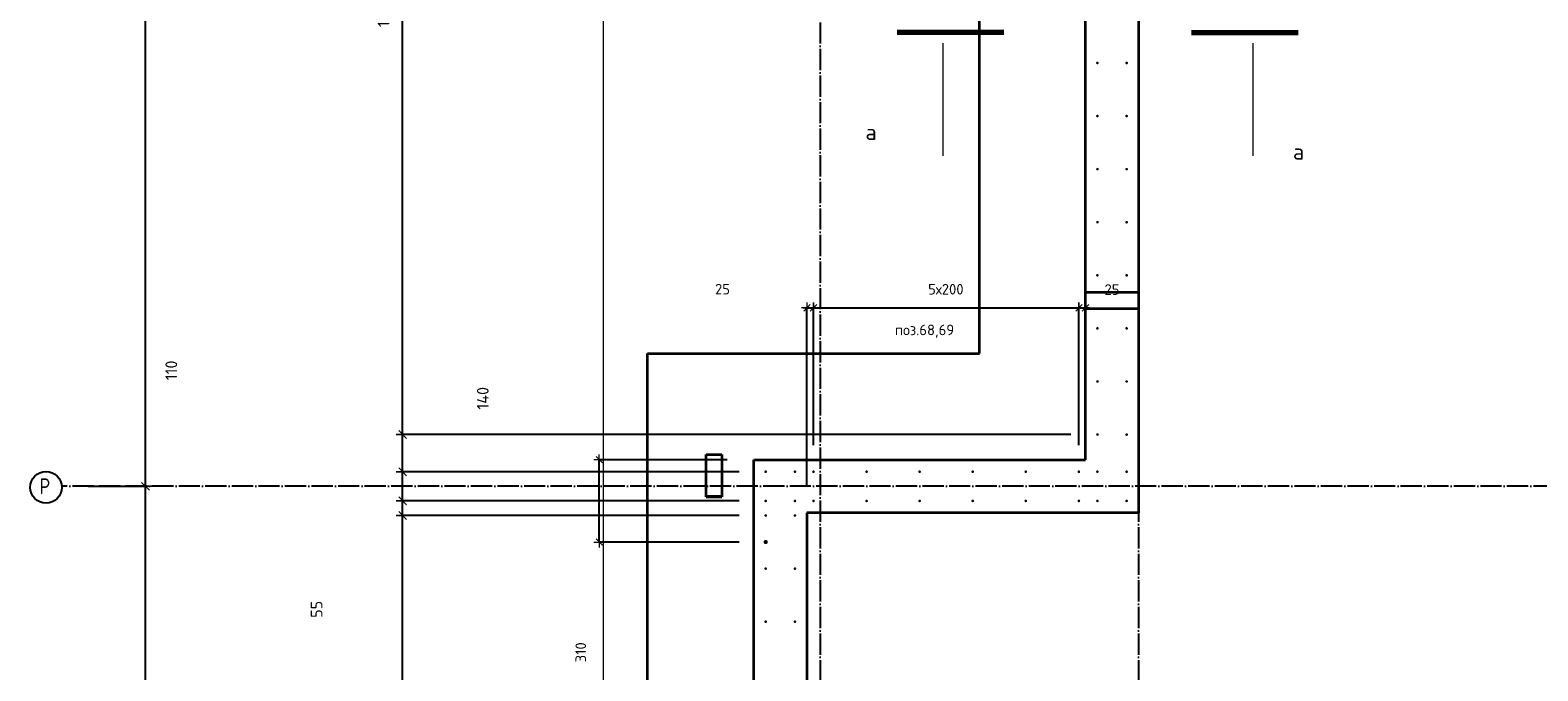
# Model space of a CAD drawing. Header units: millimetres. Extents: x -1001 to 124100, y -72947 to 40304.
# Tile 83 of 104: x 77023 to 82705, y -27855 to -25441. Entities that reach past the tile are written whole.
import ezdxf

# ---------------------------------------------------------------- set-up
doc = ezdxf.new("R2010")
doc.units = ezdxf.units.MM
doc.header["$PDMODE"] = 65
for name, pattern in [('______11', [100, 80, -10, 0, -10]), ('______5', [220, 160, -20, 20, -20]), ('________', [0])]:
    doc.linetypes.add(name, pattern=pattern)
for name, color, linetype, lineweight in [('Standard', 7, 'Continuous', 25), ('Арм.стержн. Выпуски', 180, 'Continuous', 35), ('Размерная линия_ общее', 7, 'Continuous', 13), ('Размерная линия_ общее_1', 7, 'Continuous', 13)]:
    doc.layers.add(name, color=color, linetype=linetype, lineweight=lineweight)
doc.layers.add('Осевая линия_ общее', color=7, linetype='______5', lineweight=13, true_color=0xa0a0a0)
doc.styles.add('ISOCPEUR', font='ISOCPEUR')
doc.dimstyles.new('DIMSTYLE_11', dxfattribs={"dimtxt": 40, "dimasz": 40, "dimexe": 0, "dimexo": 0, "dimgap": 20, "dimtad": 2, "dimdec": 0, "dimrnd": 5, "dimzin": 12, "dimdsep": 46, "dimtxsty": 'ISOCPEUR', "dimblk1": 'ALL_ML_STRICH', "dimblk2": 'ALL_ML_STRICH', "dimsah": 1, "dimcen": 0, "dimclrd": 7, "dimclre": 256, "dimclrt": 7, "dimadec": 0, "dimazin": 0, "dimtfac": 1, "dimtdec": 0, "dimtix": 1, "dimtmove": 2, "dimatfit": 3, "dimfxl": 0, "dimtvp": 1.2, "dimtzin": 0, "dimlwd": 0, "dimlwe": -3, "dimarcsym": 0})
doc.dimstyles.new('DIMSTYLE_20', dxfattribs={"dimtxt": 44, "dimasz": 50, "dimexe": 0, "dimexo": 0, "dimgap": 22, "dimtad": 2, "dimdec": 0, "dimrnd": 1, "dimzin": 12, "dimdsep": 46, "dimtxsty": 'ISOCPEUR', "dimblk1": 'ALL_ML_STRICH', "dimblk2": 'ALL_ML_STRICH', "dimsah": 1, "dimcen": 0, "dimclrd": 7, "dimclre": 256, "dimclrt": 7, "dimadec": 0, "dimazin": 0, "dimtfac": 1, "dimtdec": 0, "dimtix": 1, "dimtmove": 2, "dimatfit": 3, "dimfxl": 0, "dimtzin": 0, "dimlwd": 0, "dimlwe": -3, "dimarcsym": 0})
doc.dimstyles.new('DIMSTYLE_22', dxfattribs={"dimtxt": 44, "dimasz": 50, "dimexe": 0, "dimexo": 0, "dimgap": 22, "dimtad": 2, "dimdec": 0, "dimrnd": 1, "dimzin": 12, "dimdsep": 46, "dimtxsty": 'ISOCPEUR', "dimblk1": 'ALL_ML_STRICH', "dimblk2": 'ALL_ML_STRICH', "dimsah": 1, "dimcen": 0, "dimclrd": 7, "dimclre": 256, "dimclrt": 7, "dimadec": 0, "dimazin": 0, "dimtfac": 1, "dimtdec": 0, "dimtix": 1, "dimtmove": 2, "dimatfit": 3, "dimfxl": 0, "dimtvp": 1.2, "dimtzin": 0, "dimlwd": 0, "dimlwe": -3, "dimarcsym": 0})
doc.dimstyles.new('DIMSTYLE_24', dxfattribs={"dimtxt": 44, "dimasz": 50, "dimexe": 0, "dimexo": 0, "dimgap": 22, "dimtad": 0, "dimdec": 0, "dimrnd": 1, "dimzin": 12, "dimdsep": 46, "dimtxsty": 'ISOCPEUR', "dimblk1": 'ALL_ML_STRICH', "dimblk2": 'ALL_ML_STRICH', "dimsah": 1, "dimcen": 0, "dimclrd": 7, "dimclre": 256, "dimclrt": 7, "dimadec": 0, "dimazin": 0, "dimtfac": 1, "dimtdec": 0, "dimtix": 1, "dimtmove": 2, "dimatfit": 3, "dimfxl": 0, "dimtzin": 0, "dimlwd": 0, "dimlwe": -3, "dimarcsym": 0})
doc.dimstyles.new('DIMSTYLE_3', dxfattribs={"dimtxt": 44, "dimasz": 50, "dimexe": 0, "dimexo": 0, "dimgap": 22, "dimtad": 2, "dimdec": 0, "dimrnd": 5, "dimzin": 12, "dimdsep": 46, "dimtxsty": 'ISOCPEUR', "dimblk1": 'ALL_ML_STRICH', "dimblk2": 'ALL_ML_STRICH', "dimsah": 1, "dimcen": 0, "dimclrd": 7, "dimclre": 256, "dimclrt": 7, "dimadec": 0, "dimazin": 0, "dimtfac": 1, "dimtdec": 0, "dimtix": 1, "dimtmove": 2, "dimatfit": 3, "dimfxl": 0, "dimtzin": 0, "dimlwd": 0, "dimlwe": -3, "dimarcsym": 0})
doc.dimstyles.new('DIMSTYLE_9', dxfattribs={"dimtxt": 40, "dimasz": 40, "dimexe": 0, "dimexo": 0, "dimgap": 20, "dimtad": 2, "dimdec": 0, "dimrnd": 5, "dimzin": 12, "dimdsep": 46, "dimtxsty": 'ISOCPEUR', "dimblk1": 'ALL_ML_STRICH', "dimblk2": 'ALL_ML_STRICH', "dimsah": 1, "dimcen": 0, "dimclrd": 7, "dimclre": 256, "dimclrt": 7, "dimadec": 0, "dimazin": 0, "dimtfac": 1, "dimtdec": 0, "dimtix": 1, "dimtmove": 2, "dimatfit": 3, "dimfxl": 0, "dimtzin": 0, "dimlwd": 0, "dimlwe": -3, "dimarcsym": 0})

# ---------------------------------------------------------------- blocks, each defined once
blk = doc.blocks.new('ALL_ML_STRICH')
at = {"color": 0, "linetype": 'ByBlock', "lineweight": -2}
for p, q in [((-1, 0), (0.5, 0)), ((-0.3, -0.3), (0.3, 0.3)), ((0, -0.5), (0, 0.5))]:
    blk.add_line(p, q, dxfattribs=at)
blk = doc.blocks.new('*D16')
at = {"layer": 'DEFPOINTS', "color": 7, "linetype": 'Continuous', "lineweight": 13, "transparency": 33554687}
for p in [(77142.2, -27160), (77142.2, -30460), (77457.3, -30460)]:
    blk.add_point(p, dxfattribs=at)
at = {"layer": 'Размерная линия_ общее', "color": 253, "linetype": 'Continuous', "lineweight": -2, "true_color": 0xa0a0a0, "transparency": 33554687}
for p, q in [((77242.2, -27160), (77457.3, -27160)), ((77242.2, -30460), (77457.3, -30460))]:
    blk.add_line(p, q, dxfattribs=at)
at = {"layer": 'Размерная линия_ общее', "color": 7, "linetype": 'Continuous', "lineweight": -2, "transparency": 33554687}
blk.add_line((77457.3, -30460), (77457.3, -27160), dxfattribs=at)
at = {"layer": 'Размерная линия_ общее', "color": 7, "linetype": 'Continuous', "lineweight": 13, "transparency": 33554687, "xscale": 50, "yscale": 50, "zscale": 50}
for p, rotation in [((77457.3, -27160), 90), ((77457.3, -30460), 270)]:
    blk.add_blockref('ALL_ML_STRICH', p, dxfattribs=dict(at, rotation=rotation))
at = {"layer": 'Размерная линия_ общее', "color": 7, "linetype": 'Continuous', "lineweight": 13, "transparency": 33554687, "insert": (77385.3, -28807.8), "char_height": 44, "width": 176, "attachment_point": 5, "rotation": 90, "style": 'ISOCPEUR'}
blk.add_mtext('\\A1;{3300}', dxfattribs=at)
blk = doc.blocks.new('*D17')
at = {"layer": 'DEFPOINTS', "color": 7, "linetype": 'Continuous', "lineweight": 13, "transparency": 33554687}
for p in [(77142.2, -23510), (77142.2, -27160), (77457.3, -27160)]:
    blk.add_point(p, dxfattribs=at)
at = {"layer": 'Размерная линия_ общее', "color": 253, "linetype": 'Continuous', "lineweight": -2, "true_color": 0xa0a0a0, "transparency": 33554687}
for p, q in [((77242.2, -23510), (77457.3, -23510)), ((77242.2, -27160), (77457.3, -27160))]:
    blk.add_line(p, q, dxfattribs=at)
at = {"layer": 'Размерная линия_ общее', "color": 7, "linetype": 'Continuous', "lineweight": -2, "transparency": 33554687}
blk.add_line((77457.3, -27160), (77457.3, -23510), dxfattribs=at)
at = {"layer": 'Размерная линия_ общее', "color": 7, "linetype": 'Continuous', "lineweight": 13, "transparency": 33554687, "xscale": 50, "yscale": 50, "zscale": 50}
for p, rotation in [((77457.3, -23510), 90), ((77457.3, -27160), 270)]:
    blk.add_blockref('ALL_ML_STRICH', p, dxfattribs=dict(at, rotation=rotation))
at = {"layer": 'Размерная линия_ общее', "color": 7, "linetype": 'Continuous', "lineweight": 13, "transparency": 33554687, "insert": (77385.3, -25332.8), "char_height": 44, "width": 176, "attachment_point": 5, "rotation": 90, "style": 'ISOCPEUR'}
blk.add_mtext('\\A1;{3650}', dxfattribs=at)
blk = doc.blocks.new('*D94')
at = {"layer": 'DEFPOINTS', "color": 7, "linetype": 'Continuous', "lineweight": 13, "transparency": 33554687}
for p in [(79950, -26487.5), (79975, -27105), (79950, -27260)]:
    blk.add_point(p, dxfattribs=at)
at = {"layer": 'Размерная линия_ общее_1', "color": 253, "linetype": 'Continuous', "lineweight": -2, "true_color": 0xa0a0a0, "transparency": 33554687}
for p, q in [((79950, -27160), (79950, -26487.5)), ((79975, -27005), (79975, -26487.5))]:
    blk.add_line(p, q, dxfattribs=at)
at = {"layer": 'Размерная линия_ общее_1', "color": 7, "linetype": 'Continuous', "lineweight": -2, "transparency": 33554687}
blk.add_line((79950, -26487.5), (79975, -26487.5), dxfattribs=at)
at = {"layer": 'Размерная линия_ общее_1', "color": 7, "linetype": 'Continuous', "lineweight": 13, "transparency": 33554687, "xscale": 40, "yscale": 40, "zscale": 40, "rotation": 180}
blk.add_blockref('ALL_ML_STRICH', (79950, -26487.5), dxfattribs=at)
at = {"layer": 'Размерная линия_ общее_1', "color": 7, "linetype": 'Continuous', "lineweight": 13, "transparency": 33554687, "xscale": 40, "yscale": 40, "zscale": 40}
blk.add_blockref('ALL_ML_STRICH', (79975, -26487.5), dxfattribs=at)
at = {"layer": 'Размерная линия_ общее_1', "color": 7, "linetype": 'Continuous', "lineweight": 13, "transparency": 33554687, "insert": (79632.1, -26417.2), "char_height": 40, "width": 80, "attachment_point": 5, "style": 'ISOCPEUR'}
blk.add_mtext('\\A1;{25}', dxfattribs=at)
blk = doc.blocks.new('*D95')
at = {"layer": 'DEFPOINTS', "color": 7, "linetype": 'Continuous', "lineweight": 13, "transparency": 33554687}
for p in [(79975, -26487.5), (79975, -27105), (80975, -27105)]:
    blk.add_point(p, dxfattribs=at)
at = {"layer": 'Размерная линия_ общее_1', "color": 253, "linetype": 'Continuous', "lineweight": -2, "true_color": 0xa0a0a0, "transparency": 33554687}
for p, q in [((79975, -27005), (79975, -26487.5)), ((80975, -27005), (80975, -26487.5))]:
    blk.add_line(p, q, dxfattribs=at)
at = {"layer": 'Размерная линия_ общее_1', "color": 7, "linetype": 'Continuous', "lineweight": -2, "transparency": 33554687}
blk.add_line((79975, -26487.5), (80975, -26487.5), dxfattribs=at)
at = {"layer": 'Размерная линия_ общее_1', "color": 7, "linetype": 'Continuous', "lineweight": 13, "transparency": 33554687, "xscale": 40, "yscale": 40, "zscale": 40, "rotation": 180}
blk.add_blockref('ALL_ML_STRICH', (79975, -26487.5), dxfattribs=at)
at = {"layer": 'Размерная линия_ общее_1', "color": 7, "linetype": 'Continuous', "lineweight": 13, "transparency": 33554687, "xscale": 40, "yscale": 40, "zscale": 40}
blk.add_blockref('ALL_ML_STRICH', (80975, -26487.5), dxfattribs=at)
at = {"layer": 'Размерная линия_ общее_1', "color": 7, "linetype": 'Continuous', "lineweight": 13, "transparency": 33554687, "insert": (80407, -26397.5), "char_height": 40, "width": 2, "attachment_point": 1, "line_spacing_factor": 0.60241, "style": 'ISOCPEUR'}
blk.add_mtext('5х200', dxfattribs=at)
blk = doc.blocks.new('*D96')
at = {"layer": 'DEFPOINTS', "color": 7, "linetype": 'Continuous', "lineweight": 13, "transparency": 33554687}
for p in [(81000, -26353.8), (80975, -26487.5), (80975, -27105)]:
    blk.add_point(p, dxfattribs=at)
at = {"layer": 'Размерная линия_ общее_1', "color": 253, "linetype": 'Continuous', "lineweight": -2, "true_color": 0xa0a0a0, "transparency": 33554687}
for p, q in [((80975, -27005), (80975, -26487.5)), ((81000, -26487.5), (81000, -26487.5))]:
    blk.add_line(p, q, dxfattribs=at)
at = {"layer": 'Размерная линия_ общее_1', "color": 7, "linetype": 'Continuous', "lineweight": -2, "transparency": 33554687}
blk.add_line((80975, -26487.5), (81000, -26487.5), dxfattribs=at)
at = {"layer": 'Размерная линия_ общее_1', "color": 7, "linetype": 'Continuous', "lineweight": 13, "transparency": 33554687, "xscale": 40, "yscale": 40, "zscale": 40, "rotation": 180}
blk.add_blockref('ALL_ML_STRICH', (80975, -26487.5), dxfattribs=at)
at = {"layer": 'Размерная линия_ общее_1', "color": 7, "linetype": 'Continuous', "lineweight": 13, "transparency": 33554687, "xscale": 40, "yscale": 40, "zscale": 40}
blk.add_blockref('ALL_ML_STRICH', (81000, -26487.5), dxfattribs=at)
at = {"layer": 'Размерная линия_ общее_1', "color": 7, "linetype": 'Continuous', "lineweight": 13, "transparency": 33554687, "insert": (81100, -26418.7), "char_height": 40, "width": 80, "attachment_point": 5, "style": 'ISOCPEUR'}
blk.add_mtext('\\A1;{25}', dxfattribs=at)
blk = doc.blocks.new('*D104')
at = {"layer": 'DEFPOINTS', "color": 7, "linetype": 'Continuous', "lineweight": 13, "transparency": 33554687}
for p in [(79750, -27060), (79167.5, -27370), (79795, -27370)]:
    blk.add_point(p, dxfattribs=at)
at = {"layer": 'Размерная линия_ общее_1', "color": 253, "linetype": 'Continuous', "lineweight": -2, "true_color": 0xa0a0a0, "transparency": 33554687}
for p, q in [((79650, -27060), (79167.5, -27060)), ((79695, -27370), (79167.5, -27370))]:
    blk.add_line(p, q, dxfattribs=at)
at = {"layer": 'Размерная линия_ общее_1', "color": 7, "linetype": 'Continuous', "lineweight": -2, "transparency": 33554687}
blk.add_line((79167.5, -27370), (79167.5, -27060), dxfattribs=at)
at = {"layer": 'Размерная линия_ общее_1', "color": 7, "linetype": 'Continuous', "lineweight": 13, "transparency": 33554687, "xscale": 40, "yscale": 40, "zscale": 40}
for p, rotation in [((79167.5, -27060), 90), ((79167.5, -27370), 270)]:
    blk.add_blockref('ALL_ML_STRICH', p, dxfattribs=dict(at, rotation=rotation))
at = {"layer": 'Размерная линия_ общее_1', "color": 7, "linetype": 'Continuous', "lineweight": 13, "transparency": 33554687, "insert": (79098, -27785.4), "char_height": 40, "width": 120, "attachment_point": 5, "rotation": 90, "style": 'ISOCPEUR'}
blk.add_mtext('\\A1;{310}', dxfattribs=at)
blk = doc.blocks.new('*D286')
at = {"layer": 'DEFPOINTS', "color": 7, "linetype": 'Continuous', "lineweight": 13, "transparency": 33554687}
for p in [(79795, -27270), (78426.9, -30870), (79795, -30870)]:
    blk.add_point(p, dxfattribs=at)
at = {"layer": 'Размерная линия_ общее', "color": 253, "linetype": 'Continuous', "lineweight": -2, "true_color": 0xa0a0a0, "transparency": 33554687}
for p, q in [((79695, -27270), (78426.9, -27270)), ((79695, -30870), (78426.9, -30870))]:
    blk.add_line(p, q, dxfattribs=at)
at = {"layer": 'Размерная линия_ общее', "color": 7, "linetype": 'Continuous', "lineweight": -2, "transparency": 33554687}
blk.add_line((78426.9, -30870), (78426.9, -27270), dxfattribs=at)
at = {"layer": 'Размерная линия_ общее', "color": 7, "linetype": 'Continuous', "lineweight": 13, "transparency": 33554687, "xscale": 50, "yscale": 50, "zscale": 50}
for p, rotation in [((78426.9, -27270), 90), ((78426.9, -30870), 270)]:
    blk.add_blockref('ALL_ML_STRICH', p, dxfattribs=dict(at, rotation=rotation))
at = {"layer": 'Размерная линия_ общее', "color": 7, "linetype": 'Continuous', "lineweight": 13, "transparency": 33554687, "insert": (78332.9, -29232.8), "char_height": 44, "width": 2.2, "attachment_point": 1, "rotation": 90, "line_spacing_factor": 0.60241, "style": 'ISOCPEUR'}
blk.add_mtext('18х200=3600', dxfattribs=at)
blk = doc.blocks.new('*D287')
at = {"layer": 'DEFPOINTS', "color": 7, "linetype": 'Continuous', "lineweight": 13, "transparency": 33554687}
for p in [(78426.9, -27270), (79795, -27215), (79795, -27270)]:
    blk.add_point(p, dxfattribs=at)
at = {"layer": 'Размерная линия_ общее', "color": 253, "linetype": 'Continuous', "lineweight": -2, "true_color": 0xa0a0a0, "transparency": 33554687}
for p, q in [((79695, -27215), (78426.9, -27215)), ((79695, -27270), (78426.9, -27270))]:
    blk.add_line(p, q, dxfattribs=at)
at = {"layer": 'Размерная линия_ общее', "color": 7, "linetype": 'Continuous', "lineweight": -2, "transparency": 33554687}
blk.add_line((78426.9, -27270), (78426.9, -27215), dxfattribs=at)
at = {"layer": 'Размерная линия_ общее', "color": 7, "linetype": 'Continuous', "lineweight": 13, "transparency": 33554687, "xscale": 50, "yscale": 50, "zscale": 50}
for p, rotation in [((78426.9, -27215), 90), ((78426.9, -27270), 270)]:
    blk.add_blockref('ALL_ML_STRICH', p, dxfattribs=dict(at, rotation=rotation))
at = {"layer": 'Размерная линия_ общее', "color": 7, "linetype": 'Continuous', "lineweight": 13, "transparency": 33554687, "insert": (78102.5, -27623.4), "char_height": 44, "width": 88, "attachment_point": 5, "rotation": 90, "style": 'ISOCPEUR'}
blk.add_mtext('\\A1;{55}', dxfattribs=at)
blk = doc.blocks.new('*D288')
at = {"layer": 'DEFPOINTS', "color": 7, "linetype": 'Continuous', "lineweight": 13, "transparency": 33554687}
for p in [(79795, -27105), (78426.9, -27215), (79795, -27215)]:
    blk.add_point(p, dxfattribs=at)
at = {"layer": 'Размерная линия_ общее', "color": 253, "linetype": 'Continuous', "lineweight": -2, "true_color": 0xa0a0a0, "transparency": 33554687}
for p, q in [((79695, -27105), (78426.9, -27105)), ((79695, -27215), (78426.9, -27215))]:
    blk.add_line(p, q, dxfattribs=at)
at = {"layer": 'Размерная линия_ общее', "color": 7, "linetype": 'Continuous', "lineweight": -2, "transparency": 33554687}
blk.add_line((78426.9, -27215), (78426.9, -27105), dxfattribs=at)
at = {"layer": 'Размерная линия_ общее', "color": 7, "linetype": 'Continuous', "lineweight": 13, "transparency": 33554687, "xscale": 50, "yscale": 50, "zscale": 50}
for p, rotation in [((78426.9, -27105), 90), ((78426.9, -27215), 270)]:
    blk.add_blockref('ALL_ML_STRICH', p, dxfattribs=dict(at, rotation=rotation))
at = {"layer": 'Размерная линия_ общее', "color": 7, "linetype": 'Continuous', "lineweight": 13, "transparency": 33554687, "insert": (77554.9, -26723.3), "char_height": 44, "width": 132, "attachment_point": 5, "rotation": 90, "style": 'ISOCPEUR'}
blk.add_mtext('\\A1;{110}', dxfattribs=at)
blk = doc.blocks.new('*D289')
at = {"layer": 'DEFPOINTS', "color": 7, "linetype": 'Continuous', "lineweight": 13, "transparency": 33554687}
for p in [(81045, -26965), (78426.9, -27105), (79795, -27105)]:
    blk.add_point(p, dxfattribs=at)
at = {"layer": 'Размерная линия_ общее', "color": 253, "linetype": 'Continuous', "lineweight": -2, "true_color": 0xa0a0a0, "transparency": 33554687}
for p, q in [((80945, -26965), (78426.9, -26965)), ((79695, -27105), (78426.9, -27105))]:
    blk.add_line(p, q, dxfattribs=at)
at = {"layer": 'Размерная линия_ общее', "color": 7, "linetype": 'Continuous', "lineweight": -2, "transparency": 33554687}
blk.add_line((78426.9, -27105), (78426.9, -26965), dxfattribs=at)
at = {"layer": 'Размерная линия_ общее', "color": 7, "linetype": 'Continuous', "lineweight": 13, "transparency": 33554687, "xscale": 50, "yscale": 50, "zscale": 50}
for p, rotation in [((78426.9, -26965), 90), ((78426.9, -27105), 270)]:
    blk.add_blockref('ALL_ML_STRICH', p, dxfattribs=dict(at, rotation=rotation))
at = {"layer": 'Размерная линия_ общее', "color": 7, "linetype": 'Continuous', "lineweight": 13, "transparency": 33554687, "insert": (78728.8, -26828.3), "char_height": 44, "width": 132, "attachment_point": 5, "rotation": 90, "style": 'ISOCPEUR'}
blk.add_mtext('\\A1;{140}', dxfattribs=at)
blk = doc.blocks.new('*D290')
at = {"layer": 'DEFPOINTS', "color": 7, "linetype": 'Continuous', "lineweight": 13, "transparency": 33554687}
for p in [(81045, -23565), (78426.9, -26965), (81045, -26965)]:
    blk.add_point(p, dxfattribs=at)
at = {"layer": 'Размерная линия_ общее', "color": 253, "linetype": 'Continuous', "lineweight": -2, "true_color": 0xa0a0a0, "transparency": 33554687}
for p, q in [((80945, -23565), (78426.9, -23565)), ((80945, -26965), (78426.9, -26965))]:
    blk.add_line(p, q, dxfattribs=at)
at = {"layer": 'Размерная линия_ общее', "color": 7, "linetype": 'Continuous', "lineweight": -2, "transparency": 33554687}
blk.add_line((78426.9, -26965), (78426.9, -23565), dxfattribs=at)
at = {"layer": 'Размерная линия_ общее', "color": 7, "linetype": 'Continuous', "lineweight": 13, "transparency": 33554687, "xscale": 50, "yscale": 50, "zscale": 50}
for p, rotation in [((78426.9, -23565), 90), ((78426.9, -26965), 270)]:
    blk.add_blockref('ALL_ML_STRICH', p, dxfattribs=dict(at, rotation=rotation))
at = {"layer": 'Размерная линия_ общее', "color": 7, "linetype": 'Continuous', "lineweight": 13, "transparency": 33554687, "insert": (78332.9, -25430), "char_height": 44, "width": 2.2, "attachment_point": 1, "rotation": 90, "line_spacing_factor": 0.60241, "style": 'ISOCPEUR'}
blk.add_mtext('17х200=3400', dxfattribs=at)

msp = doc.modelspace()

# ---------------------------------------------------------------- hatches: boundary and pattern name
at = {"layer": 'Арм.стержн. Выпуски', "linetype": 'Continuous', "lineweight": 35, "transparency": 33554687}
for color, points in [(4, [(81050, -25565), (81049.6, -25563.1), (81048.5, -25561.5), (81046.9, -25560.4), (81045, -25560), (81043.1, -25560.4), (81041.5, -25561.5), (81040.4, -25563.1), (81040, -25565), (81040.4, -25566.9), (81041.5, -25568.5), (81043.1, -25569.6), (81045, -25570), (81046.9, -25569.6), (81048.5, -25568.5), (81049.6, -25566.9)]), (4, [(81160, -25565), (81159.6, -25563.1), (81158.5, -25561.5), (81156.9, -25560.4), (81155, -25560), (81153.1, -25560.4), (81151.5, -25561.5), (81150.4, -25563.1), (81150, -25565), (81150.4, -25566.9), (81151.5, -25568.5), (81153.1, -25569.6), (81155, -25570), (81156.9, -25569.6), (81158.5, -25568.5), (81159.6, -25566.9)]), (4, [(81050, -25765), (81049.6, -25763.1), (81048.5, -25761.5), (81046.9, -25760.4), (81045, -25760), (81043.1, -25760.4), (81041.5, -25761.5), (81040.4, -25763.1), (81040, -25765), (81040.4, -25766.9), (81041.5, -25768.5), (81043.1, -25769.6), (81045, -25770), (81046.9, -25769.6), (81048.5, -25768.5), (81049.6, -25766.9)]), (4, [(81160, -25765), (81159.6, -25763.1), (81158.5, -25761.5), (81156.9, -25760.4), (81155, -25760), (81153.1, -25760.4), (81151.5, -25761.5), (81150.4, -25763.1), (81150, -25765), (81150.4, -25766.9), (81151.5, -25768.5), (81153.1, -25769.6), (81155, -25770), (81156.9, -25769.6), (81158.5, -25768.5), (81159.6, -25766.9)]), (4, [(81050, -25965), (81049.6, -25963.1), (81048.5, -25961.5), (81046.9, -25960.4), (81045, -25960), (81043.1, -25960.4), (81041.5, -25961.5), (81040.4, -25963.1), (81040, -25965), (81040.4, -25966.9), (81041.5, -25968.5), (81043.1, -25969.6), (81045, -25970), (81046.9, -25969.6), (81048.5, -25968.5), (81049.6, -25966.9)]), (4, [(81160, -25965), (81159.6, -25963.1), (81158.5, -25961.5), (81156.9, -25960.4), (81155, -25960), (81153.1, -25960.4), (81151.5, -25961.5), (81150.4, -25963.1), (81150, -25965), (81150.4, -25966.9), (81151.5, -25968.5), (81153.1, -25969.6), (81155, -25970), (81156.9, -25969.6), (81158.5, -25968.5), (81159.6, -25966.9)]), (4, [(81050, -26165), (81049.6, -26163.1), (81048.5, -26161.5), (81046.9, -26160.4), (81045, -26160), (81043.1, -26160.4), (81041.5, -26161.5), (81040.4, -26163.1), (81040, -26165), (81040.4, -26166.9), (81041.5, -26168.5), (81043.1, -26169.6), (81045, -26170), (81046.9, -26169.6), (81048.5, -26168.5), (81049.6, -26166.9)]), (4, [(81160, -26165), (81159.6, -26163.1), (81158.5, -26161.5), (81156.9, -26160.4), (81155, -26160), (81153.1, -26160.4), (81151.5, -26161.5), (81150.4, -26163.1), (81150, -26165), (81150.4, -26166.9), (81151.5, -26168.5), (81153.1, -26169.6), (81155, -26170), (81156.9, -26169.6), (81158.5, -26168.5), (81159.6, -26166.9)]), (4, [(81050, -26365), (81049.6, -26363.1), (81048.5, -26361.5), (81046.9, -26360.4), (81045, -26360), (81043.1, -26360.4), (81041.5, -26361.5), (81040.4, -26363.1), (81040, -26365), (81040.4, -26366.9), (81041.5, -26368.5), (81043.1, -26369.6), (81045, -26370), (81046.9, -26369.6), (81048.5, -26368.5), (81049.6, -26366.9)]), (4, [(81160, -26365), (81159.6, -26363.1), (81158.5, -26361.5), (81156.9, -26360.4), (81155, -26360), (81153.1, -26360.4), (81151.5, -26361.5), (81150.4, -26363.1), (81150, -26365), (81150.4, -26366.9), (81151.5, -26368.5), (81153.1, -26369.6), (81155, -26370), (81156.9, -26369.6), (81158.5, -26368.5), (81159.6, -26366.9)]), (4, [(81050, -26565), (81049.6, -26563.1), (81048.5, -26561.5), (81046.9, -26560.4), (81045, -26560), (81043.1, -26560.4), (81041.5, -26561.5), (81040.4, -26563.1), (81040, -26565), (81040.4, -26566.9), (81041.5, -26568.5), (81043.1, -26569.6), (81045, -26570), (81046.9, -26569.6), (81048.5, -26568.5), (81049.6, -26566.9)]), (4, [(81160, -26565), (81159.6, -26563.1), (81158.5, -26561.5), (81156.9, -26560.4), (81155, -26560), (81153.1, -26560.4), (81151.5, -26561.5), (81150.4, -26563.1), (81150, -26565), (81150.4, -26566.9), (81151.5, -26568.5), (81153.1, -26569.6), (81155, -26570), (81156.9, -26569.6), (81158.5, -26568.5), (81159.6, -26566.9)]), (4, [(81050, -26765), (81049.6, -26763.1), (81048.5, -26761.5), (81046.9, -26760.4), (81045, -26760), (81043.1, -26760.4), (81041.5, -26761.5), (81040.4, -26763.1), (81040, -26765), (81040.4, -26766.9), (81041.5, -26768.5), (81043.1, -26769.6), (81045, -26770), (81046.9, -26769.6), (81048.5, -26768.5), (81049.6, -26766.9)]), (4, [(81160, -26765), (81159.6, -26763.1), (81158.5, -26761.5), (81156.9, -26760.4), (81155, -26760), (81153.1, -26760.4), (81151.5, -26761.5), (81150.4, -26763.1), (81150, -26765), (81150.4, -26766.9), (81151.5, -26768.5), (81153.1, -26769.6), (81155, -26770), (81156.9, -26769.6), (81158.5, -26768.5), (81159.6, -26766.9)]), (4, [(81050, -26965), (81049.6, -26963.1), (81048.5, -26961.5), (81046.9, -26960.4), (81045, -26960), (81043.1, -26960.4), (81041.5, -26961.5), (81040.4, -26963.1), (81040, -26965), (81040.4, -26966.9), (81041.5, -26968.5), (81043.1, -26969.6), (81045, -26970), (81046.9, -26969.6), (81048.5, -26968.5), (81049.6, -26966.9)]), (4, [(81160, -26965), (81159.6, -26963.1), (81158.5, -26961.5), (81156.9, -26960.4), (81155, -26960), (81153.1, -26960.4), (81151.5, -26961.5), (81150.4, -26963.1), (81150, -26965), (81150.4, -26966.9), (81151.5, -26968.5), (81153.1, -26969.6), (81155, -26970), (81156.9, -26969.6), (81158.5, -26968.5), (81159.6, -26966.9)]), (4, [(79800, -27105), (79799.6, -27103.1), (79798.5, -27101.5), (79796.9, -27100.4), (79795, -27100), (79793.1, -27100.4), (79791.5, -27101.5), (79790.4, -27103.1), (79790, -27105), (79790.4, -27106.9), (79791.5, -27108.5), (79793.1, -27109.6), (79795, -27110), (79796.9, -27109.6), (79798.5, -27108.5), (79799.6, -27106.9)]), (4, [(79910, -27105), (79909.6, -27103.1), (79908.5, -27101.5), (79906.9, -27100.4), (79905, -27100), (79903.1, -27100.4), (79901.5, -27101.5), (79900.4, -27103.1), (79900, -27105), (79900.4, -27106.9), (79901.5, -27108.5), (79903.1, -27109.6), (79905, -27110), (79906.9, -27109.6), (79908.5, -27108.5), (79909.6, -27106.9)]), (4, [(79980, -27105), (79979.6, -27103.1), (79978.5, -27101.5), (79976.9, -27100.4), (79975, -27100), (79973.1, -27100.4), (79971.5, -27101.5), (79970.4, -27103.1), (79970, -27105), (79970.4, -27106.9), (79971.5, -27108.5), (79973.1, -27109.6), (79975, -27110), (79976.9, -27109.6), (79978.5, -27108.5), (79979.6, -27106.9)]), (4, [(80180, -27105), (80179.6, -27103.1), (80178.5, -27101.5), (80176.9, -27100.4), (80175, -27100), (80173.1, -27100.4), (80171.5, -27101.5), (80170.4, -27103.1), (80170, -27105), (80170.4, -27106.9), (80171.5, -27108.5), (80173.1, -27109.6), (80175, -27110), (80176.9, -27109.6), (80178.5, -27108.5), (80179.6, -27106.9)]), (4, [(80380, -27105), (80379.6, -27103.1), (80378.5, -27101.5), (80376.9, -27100.4), (80375, -27100), (80373.1, -27100.4), (80371.5, -27101.5), (80370.4, -27103.1), (80370, -27105), (80370.4, -27106.9), (80371.5, -27108.5), (80373.1, -27109.6), (80375, -27110), (80376.9, -27109.6), (80378.5, -27108.5), (80379.6, -27106.9)]), (4, [(80580, -27105), (80579.6, -27103.1), (80578.5, -27101.5), (80576.9, -27100.4), (80575, -27100), (80573.1, -27100.4), (80571.5, -27101.5), (80570.4, -27103.1), (80570, -27105), (80570.4, -27106.9), (80571.5, -27108.5), (80573.1, -27109.6), (80575, -27110), (80576.9, -27109.6), (80578.5, -27108.5), (80579.6, -27106.9)]), (4, [(80780, -27105), (80779.6, -27103.1), (80778.5, -27101.5), (80776.9, -27100.4), (80775, -27100), (80773.1, -27100.4), (80771.5, -27101.5), (80770.4, -27103.1), (80770, -27105), (80770.4, -27106.9), (80771.5, -27108.5), (80773.1, -27109.6), (80775, -27110), (80776.9, -27109.6), (80778.5, -27108.5), (80779.6, -27106.9)]), (4, [(80980, -27105), (80979.6, -27103.1), (80978.5, -27101.5), (80976.9, -27100.4), (80975, -27100), (80973.1, -27100.4), (80971.5, -27101.5), (80970.4, -27103.1), (80970, -27105), (80970.4, -27106.9), (80971.5, -27108.5), (80973.1, -27109.6), (80975, -27110), (80976.9, -27109.6), (80978.5, -27108.5), (80979.6, -27106.9)]), (4, [(81050, -27105), (81049.6, -27103.1), (81048.5, -27101.5), (81046.9, -27100.4), (81045, -27100), (81043.1, -27100.4), (81041.5, -27101.5), (81040.4, -27103.1), (81040, -27105), (81040.4, -27106.9), (81041.5, -27108.5), (81043.1, -27109.6), (81045, -27110), (81046.9, -27109.6), (81048.5, -27108.5), (81049.6, -27106.9)]), (4, [(81160, -27105), (81159.6, -27103.1), (81158.5, -27101.5), (81156.9, -27100.4), (81155, -27100), (81153.1, -27100.4), (81151.5, -27101.5), (81150.4, -27103.1), (81150, -27105), (81150.4, -27106.9), (81151.5, -27108.5), (81153.1, -27109.6), (81155, -27110), (81156.9, -27109.6), (81158.5, -27108.5), (81159.6, -27106.9)]), (4, [(79800, -27215), (79799.6, -27213.1), (79798.5, -27211.5), (79796.9, -27210.4), (79795, -27210), (79793.1, -27210.4), (79791.5, -27211.5), (79790.4, -27213.1), (79790, -27215), (79790.4, -27216.9), (79791.5, -27218.5), (79793.1, -27219.6), (79795, -27220), (79796.9, -27219.6), (79798.5, -27218.5), (79799.6, -27216.9)]), (4, [(79910, -27215), (79909.6, -27213.1), (79908.5, -27211.5), (79906.9, -27210.4), (79905, -27210), (79903.1, -27210.4), (79901.5, -27211.5), (79900.4, -27213.1), (79900, -27215), (79900.4, -27216.9), (79901.5, -27218.5), (79903.1, -27219.6), (79905, -27220), (79906.9, -27219.6), (79908.5, -27218.5), (79909.6, -27216.9)]), (4, [(79980, -27215), (79979.6, -27213.1), (79978.5, -27211.5), (79976.9, -27210.4), (79975, -27210), (79973.1, -27210.4), (79971.5, -27211.5), (79970.4, -27213.1), (79970, -27215), (79970.4, -27216.9), (79971.5, -27218.5), (79973.1, -27219.6), (79975, -27220), (79976.9, -27219.6), (79978.5, -27218.5), (79979.6, -27216.9)]), (4, [(80180, -27215), (80179.6, -27213.1), (80178.5, -27211.5), (80176.9, -27210.4), (80175, -27210), (80173.1, -27210.4), (80171.5, -27211.5), (80170.4, -27213.1), (80170, -27215), (80170.4, -27216.9), (80171.5, -27218.5), (80173.1, -27219.6), (80175, -27220), (80176.9, -27219.6), (80178.5, -27218.5), (80179.6, -27216.9)]), (4, [(80380, -27215), (80379.6, -27213.1), (80378.5, -27211.5), (80376.9, -27210.4), (80375, -27210), (80373.1, -27210.4), (80371.5, -27211.5), (80370.4, -27213.1), (80370, -27215), (80370.4, -27216.9), (80371.5, -27218.5), (80373.1, -27219.6), (80375, -27220), (80376.9, -27219.6), (80378.5, -27218.5), (80379.6, -27216.9)]), (4, [(80580, -27215), (80579.6, -27213.1), (80578.5, -27211.5), (80576.9, -27210.4), (80575, -27210), (80573.1, -27210.4), (80571.5, -27211.5), (80570.4, -27213.1), (80570, -27215), (80570.4, -27216.9), (80571.5, -27218.5), (80573.1, -27219.6), (80575, -27220), (80576.9, -27219.6), (80578.5, -27218.5), (80579.6, -27216.9)]), (4, [(80780, -27215), (80779.6, -27213.1), (80778.5, -27211.5), (80776.9, -27210.4), (80775, -27210), (80773.1, -27210.4), (80771.5, -27211.5), (80770.4, -27213.1), (80770, -27215), (80770.4, -27216.9), (80771.5, -27218.5), (80773.1, -27219.6), (80775, -27220), (80776.9, -27219.6), (80778.5, -27218.5), (80779.6, -27216.9)]), (4, [(80980, -27215), (80979.6, -27213.1), (80978.5, -27211.5), (80976.9, -27210.4), (80975, -27210), (80973.1, -27210.4), (80971.5, -27211.5), (80970.4, -27213.1), (80970, -27215), (80970.4, -27216.9), (80971.5, -27218.5), (80973.1, -27219.6), (80975, -27220), (80976.9, -27219.6), (80978.5, -27218.5), (80979.6, -27216.9)]), (4, [(81050, -27215), (81049.6, -27213.1), (81048.5, -27211.5), (81046.9, -27210.4), (81045, -27210), (81043.1, -27210.4), (81041.5, -27211.5), (81040.4, -27213.1), (81040, -27215), (81040.4, -27216.9), (81041.5, -27218.5), (81043.1, -27219.6), (81045, -27220), (81046.9, -27219.6), (81048.5, -27218.5), (81049.6, -27216.9)]), (4, [(81160, -27215), (81159.6, -27213.1), (81158.5, -27211.5), (81156.9, -27210.4), (81155, -27210), (81153.1, -27210.4), (81151.5, -27211.5), (81150.4, -27213.1), (81150, -27215), (81150.4, -27216.9), (81151.5, -27218.5), (81153.1, -27219.6), (81155, -27220), (81156.9, -27219.6), (81158.5, -27218.5), (81159.6, -27216.9)]), (4, [(79800, -27270), (79799.6, -27268.1), (79798.5, -27266.5), (79796.9, -27265.4), (79795, -27265), (79793.1, -27265.4), (79791.5, -27266.5), (79790.4, -27268.1), (79790, -27270), (79790.4, -27271.9), (79791.5, -27273.5), (79793.1, -27274.6), (79795, -27275), (79796.9, -27274.6), (79798.5, -27273.5), (79799.6, -27271.9)]), (4, [(79910, -27270), (79909.6, -27268.1), (79908.5, -27266.5), (79906.9, -27265.4), (79905, -27265), (79903.1, -27265.4), (79901.5, -27266.5), (79900.4, -27268.1), (79900, -27270), (79900.4, -27271.9), (79901.5, -27273.5), (79903.1, -27274.6), (79905, -27275), (79906.9, -27274.6), (79908.5, -27273.5), (79909.6, -27271.9)]), (7, [(79803, -27370), (79802.4, -27366.9), (79800.7, -27364.3), (79798.1, -27362.6), (79795, -27362), (79791.9, -27362.6), (79789.3, -27364.3), (79787.6, -27366.9), (79787, -27370), (79787.6, -27373.1), (79789.3, -27375.7), (79791.9, -27377.4), (79795, -27378), (79798.1, -27377.4), (79800.7, -27375.7), (79802.4, -27373.1)]), (4, [(79800, -27470), (79799.6, -27468.1), (79798.5, -27466.5), (79796.9, -27465.4), (79795, -27465), (79793.1, -27465.4), (79791.5, -27466.5), (79790.4, -27468.1), (79790, -27470), (79790.4, -27471.9), (79791.5, -27473.5), (79793.1, -27474.6), (79795, -27475), (79796.9, -27474.6), (79798.5, -27473.5), (79799.6, -27471.9)]), (4, [(79910, -27470), (79909.6, -27468.1), (79908.5, -27466.5), (79906.9, -27465.4), (79905, -27465), (79903.1, -27465.4), (79901.5, -27466.5), (79900.4, -27468.1), (79900, -27470), (79900.4, -27471.9), (79901.5, -27473.5), (79903.1, -27474.6), (79905, -27475), (79906.9, -27474.6), (79908.5, -27473.5), (79909.6, -27471.9)]), (4, [(79800, -27670), (79799.6, -27668.1), (79798.5, -27666.5), (79796.9, -27665.4), (79795, -27665), (79793.1, -27665.4), (79791.5, -27666.5), (79790.4, -27668.1), (79790, -27670), (79790.4, -27671.9), (79791.5, -27673.5), (79793.1, -27674.6), (79795, -27675), (79796.9, -27674.6), (79798.5, -27673.5), (79799.6, -27671.9)]), (4, [(79910, -27670), (79909.6, -27668.1), (79908.5, -27666.5), (79906.9, -27665.4), (79905, -27665), (79903.1, -27665.4), (79901.5, -27666.5), (79900.4, -27668.1), (79900, -27670), (79900.4, -27671.9), (79901.5, -27673.5), (79903.1, -27674.6), (79905, -27675), (79906.9, -27674.6), (79908.5, -27673.5), (79909.6, -27671.9)])]:
    msp.add_hatch(color=color, dxfattribs=at).paths.add_polyline_path(points)

# ---------------------------------------------------------------- linework, layer by layer
at = {"color": 7, "linetype": 'Continuous', "lineweight": 35, "transparency": 33554687}
for p, q in [((81000, -27060), (81000, -23410)), ((81200, -23610), (81200, -27060)), ((79750, -30980), (79750, -27060)), ((79750, -27060), (79950, -27060)), ((79950, -27060), (81000, -27060)), ((81200, -27060), (81200, -27260)), ((79570, -27200), (79570, -27196.9)), ((79570, -27196.9), (79630, -27196.9)), ((79570, -27200), (79630, -27200)), ((79630, -27196.9), (79630, -27200)), ((81200, -27260), (79950, -27260)), ((79950, -27260), (79950, -30980))]:
    msp.add_line(p, q, dxfattribs=at)
at = {"color": 7, "linetype": '________', "lineweight": 35, "transparency": 33554687}
for p, q in [((81200, -26430), (81000, -26430)), ((81000, -26490), (81200, -26490)), ((79570, -27196.9), (79570, -27040)), ((79570, -27040), (79630, -27040)), ((79630, -27040), (79630, -27196.9))]:
    msp.add_line(p, q, dxfattribs=at)
at = {"layer": 'Standard', "color": 7, "linetype": 'Continuous', "lineweight": 70, "transparency": 33554687}
for p, q in [((80692.8, -25450.6), (80290.8, -25450.6)), ((81399.4, -25450.6), (81801.4, -25450.6))]:
    msp.add_line(p, q, dxfattribs=at)
at = {"layer": 'Standard', "color": 7, "linetype": 'Continuous', "lineweight": 13, "transparency": 33554687}
for p, q in [((80462.1, -25490.5), (80462.1, -25914.5)), ((81630.1, -25490.5), (81630.1, -25914.5))]:
    msp.add_line(p, q, dxfattribs=at)
msp.add_lwpolyline([(79182.6, -70750), (105457, -70750), (105457, -23310), (79182.6, -23310), (79182.6, -70750)], dxfattribs=at)
at = {"layer": 'Осевая линия_ общее', "color": 253, "linetype": '______11', "lineweight": -3, "true_color": 0xa0a0a0, "transparency": 33554687}
for p, q in [((80000, -23410), (80000, -72827.9)), ((81200, -23410), (81200, -72827.9)), ((94680, -27160), (77142.2, -27160))]:
    msp.add_line(p, q, dxfattribs=at)
at = {"layer": 'Осевая линия_ общее', "color": 7, "linetype": 'Continuous', "lineweight": -3, "transparency": 33554687}
msp.add_circle((77082.9, -27163.9), 59.8, dxfattribs=at)
at = {"layer": 'Размерная линия_ общее', "color": 7, "linetype": 'Continuous', "lineweight": 35, "transparency": 33554687}
for p, q in [((80600, -26660), (80600, -23410)), ((79350, -31580), (79350, -26660)), ((79350, -26660), (80600, -26660))]:
    msp.add_line(p, q, dxfattribs=at)

# ---------------------------------------------------------------- texts
at = {"layer": 'Standard', "color": 7, "linetype": 'Continuous', "lineweight": 13, "transparency": 33554687, "style": 'ISOCPEUR'}
for s, insert, char_height, width, attachment_point in [('\\A1;{\\fISOCPEUR|i0|b0;\\H60.000000;\\W1.000000;\\C7;а}\\P', (80170.8, -25855.3), 60, 72, 7), ('\\A1;{\\fISOCPEUR|i0|b0;\\H60.000000;\\W1.000000;\\C7;а}\\P', (81781.7, -25929.3), 60, 72, 7), ('\\A1;{\\fISOCPEUR|i0|b0;\\H40.000000;\\W1.000000;\\C7;поз.68,69}\\P', (80393.3, -26550.7), 40, 239.298, 2)]:
    msp.add_mtext(s, dxfattribs=dict(at, insert=insert, char_height=char_height, width=width, attachment_point=attachment_point))
at = {"layer": 'Осевая линия_ общее', "color": 7, "linetype": 'Continuous', "lineweight": -3, "transparency": 33554687, "insert": (77058.9, -27190), "char_height": 60, "width": 71.967, "attachment_point": 7, "style": 'ISOCPEUR'}
msp.add_mtext('\\W0.80;Р', dxfattribs=at)

# ---------------------------------------------------------------- dimensions: what is measured, and where the dimension line sits
at = {"layer": 'Размерная линия_ общее', "color": 7, "linetype": 'Continuous', "lineweight": 13, "transparency": 33554687}
for base, p1, p2, dimstyle, picture, middle in [((77457.3, -23510), (77242.2, -27160), (77242.2, -23510), 'DIMSTYLE_3', '*D17', (77385.3, -25332.8)), ((78426.9, -27105), (79695, -27215), (79695, -27105), 'DIMSTYLE_22', '*D288', (77554.9, -26723.3)), ((78426.9, -26965), (79695, -27105), (80945, -26965), 'DIMSTYLE_24', '*D289', (78728.8, -26828.3)), ((77457.3, -27160), (77242.2, -30460), (77242.2, -27160), 'DIMSTYLE_3', '*D16', (77385.3, -28807.8)), ((78426.9, -27215), (79695, -27270), (79695, -27215), 'DIMSTYLE_22', '*D287', (78102.5, -27623.4))]:
    dim = msp.add_linear_dim(base=base, p1=p1, p2=p2, angle=90, dimstyle=dimstyle, override={"dimpost": '<>', "dimclrd": 7, "dimclre": 253, "dimclrt": 7, "dimlwd": 0, "dimlwe": 65533}, dxfattribs=at)
    dim.commit()
    dim.dimension.update_dxf_attribs({"geometry": picture, "text_midpoint": middle, "dimtype": 160})
for base, p1, p2, text, picture, middle in [((78426.9, -23565), (80945, -26965), (80945, -23565), '17х200=3400', '*D290', (78404.9, -25265)), ((78426.9, -27270), (79695, -30870), (79695, -27270), '18х200=3600', '*D286', (78404.9, -29070))]:
    dim = msp.add_linear_dim(base=base, p1=p1, p2=p2, angle=90, text=text, dimstyle='DIMSTYLE_20', override={"dimpost": '<>', "dimclrd": 7, "dimclre": 253, "dimclrt": 7, "dimlwd": 0, "dimlwe": 65533}, dxfattribs=at)
    dim.commit()
    dim.dimension.update_dxf_attribs({"geometry": picture, "text_midpoint": middle, "dimtype": 160})
at = {"layer": 'Размерная линия_ общее_1', "color": 7, "linetype": 'Continuous', "lineweight": 13, "transparency": 33554687}
for base, p1, p2, picture, middle in [((81000, -26487.5), (80975, -27005), (81000, -26487.5), '*D96', (81100, -26418.7)), ((79975, -26487.5), (79950, -27160), (79975, -27005), '*D94', (79632.1, -26417.2))]:
    dim = msp.add_linear_dim(base=base, p1=p1, p2=p2, dimstyle='DIMSTYLE_11', override={"dimpost": '<>', "dimclrd": 7, "dimclre": 253, "dimclrt": 7, "dimlwd": 0, "dimlwe": 65533}, dxfattribs=at)
    dim.commit()
    dim.dimension.update_dxf_attribs({"geometry": picture, "text_midpoint": middle, "dimtype": 160})
dim = msp.add_linear_dim(base=(80975, -26487.5), p1=(79975, -27005), p2=(80975, -27005), text='5х200', dimstyle='DIMSTYLE_9', override={"dimpost": '<>', "dimclrd": 7, "dimclre": 253, "dimclrt": 7, "dimlwd": 0, "dimlwe": 65533}, dxfattribs=at)
dim.commit()
dim.dimension.update_dxf_attribs({"geometry": '*D95', "text_midpoint": (80475, -26467.5), "dimtype": 160})
dim = msp.add_linear_dim(base=(79167.5, -27060), p1=(79695, -27370), p2=(79650, -27060), angle=90, dimstyle='DIMSTYLE_9', override={"dimpost": '<>', "dimclrd": 7, "dimclre": 253, "dimclrt": 7, "dimlwd": 0, "dimlwe": 65533}, dxfattribs=at)
dim.commit()
dim.dimension.update_dxf_attribs({"geometry": '*D104', "text_midpoint": (79098, -27785.4), "dimtype": 160})

doc.saveas('drawing.dxf')
